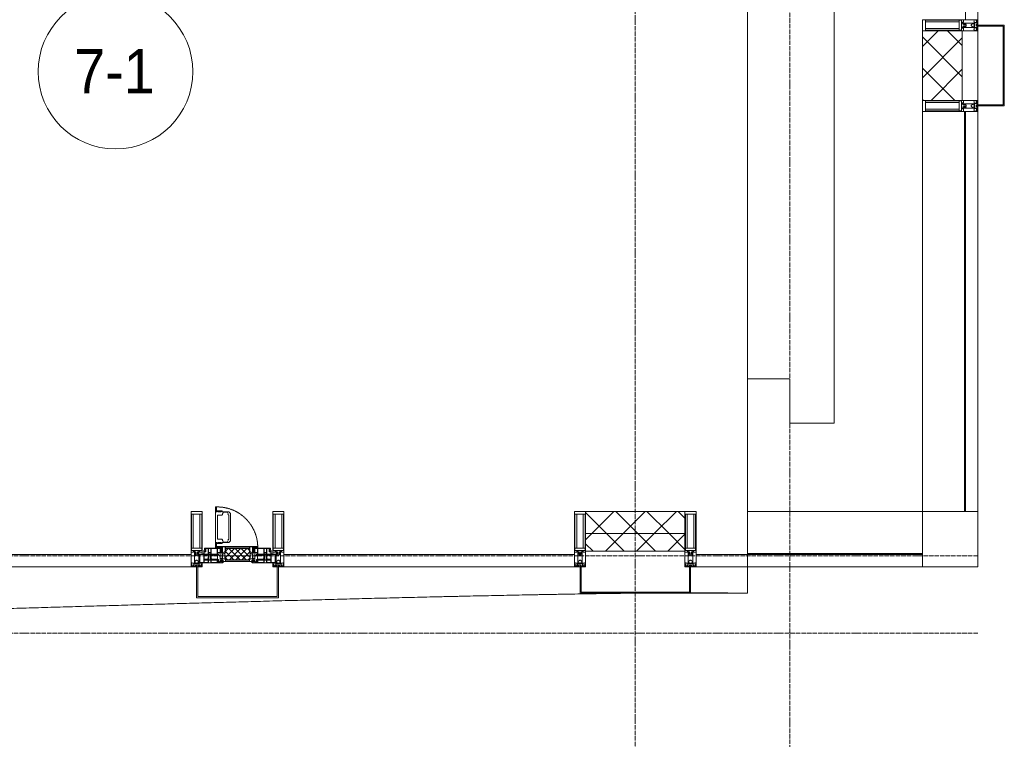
# Model space of a CAD drawing. Header units: millimetres. Extents: x 5617 to 106797, y 7718 to 221433.
# Tile 35 of 50: x 68866 to 73322, y 59069 to 62325. Entities that reach past the tile are written whole.
import ezdxf

# ---------------------------------------------------------------- set-up
doc = ezdxf.new("R2010")
doc.units = ezdxf.units.MM
for name, pattern in [('-D1-02х01', [3, 2, -1]), ('ADSK_Линия сетки', [25, 20, -2.5, 0, -2.5]), ('Линия сетки', [25, 20, -2.5, 0, -2.5])]:
    doc.linetypes.add(name, pattern=pattern)
for name, color, linetype, lineweight in [('Импосты витража', 7, 'Continuous', 18), ('Колонны', 7, 'Continuous', 18), ('Марки помещений', 7, 'Continuous', 20), ('Окна', 7, 'Continuous', 18), ('Оси', 7, 'Continuous', 9), ('Панели витража', 7, 'Continuous', 18), ('Перекрытия', 7, 'Continuous', 18), ('Стены разрез', 7, 'Continuous', 40), ('Стены штриховка', 7, 'Continuous', 40), ('Форма', 7, 'Continuous', 18), ('Элементы узлов', 7, 'Continuous', 18)]:
    doc.layers.add(name, color=color, linetype=linetype, lineweight=lineweight)
doc.styles.add('Arial_3', font='arial.ttf', dxfattribs={"width": 0.9, "height": 200})
pattern_1 = [(45, (0, 0), (-70.71068, 70.71068), []), (135, (0, 0), (-70.71068, -70.71068), [])]

# ---------------------------------------------------------------- blocks, each defined once
blk = doc.blocks.new('135_SLK_K3_AR_rvt-1-МКСС_K3_L22__72_750_')
at = {"layer": 'Перекрытия', "color": 254, "true_color": 0xcccccc}
for p, q in [((119650, 60500), (119650, 64200)), ((119258.3, 60700), (119450, 60700)), ((119450, 60700), (119450, 60500)), ((119450, 60500), (119650, 60500))]:
    blk.add_line(p, q, dxfattribs=at)
blk = doc.blocks.new('System Panel - A_PAN_Glass-6536980-МКСС_K3_L22__72_750_')
at = {"layer": 'Панели витража', "color": 254, "lineweight": 5, "true_color": 0xcccccc}
for p, q in [((892.5, 0), (-892.5, 0)), ((-892.5, 0), (-892.5, -55)), ((892.5, -55), (892.5, 0)), ((-892.5, -55), (892.5, -55))]:
    blk.add_line(p, q, dxfattribs=at)
blk = doc.blocks.new('System Panel - A_PAN_Glass-6536982-МКСС_K3_L22__72_750_')
at = {"layer": 'Панели витража', "color": 254, "lineweight": 5, "true_color": 0xcccccc}
for p, q in [((905, 0), (-905, 0)), ((-905, 0), (-905, -55)), ((905, -55), (905, 0)), ((-905, -55), (905, -55))]:
    blk.add_line(p, q, dxfattribs=at)
blk = doc.blocks.new('Rectangular Mullion - R_InvisibleFrame_50Wx250H-6537014-МКСС_K3_L22__72_750_')
at = {"layer": 'Импосты витража', "color": 254, "lineweight": 5, "true_color": 0xcccccc}
for p, q in [((120050, 60100), (120050, 61910)), ((120240, 60100), (120240, 61910))]:
    blk.add_line(p, q, dxfattribs=at)
blk = doc.blocks.new('Rectangular Mullion - 50Wx250H-2623690-МКСС_K3_L22__72_750_')
at = {"layer": 'Элементы узлов', "color": 254, "lineweight": 5, "true_color": 0xcccccc}
for p, q in [((-25, 65.2), (-25, 250)), ((-25, 250), (0, 250)), ((-23, 237.3), (0, 237.3)), ((-23, 237.3), (-23, 73.6)), ((-14.9, 84), (-14.9, 237.3)), ((25, 250), (0, 250)), ((23, 237.3), (0, 237.3)), ((14.9, 84), (14.9, 237.3)), ((23, 237.3), (23, 73.6)), ((25, 65.2), (25, 250)), ((-14, 65.2), (-25, 65.2)), ((0, 84), (-23, 84)), ((-0.5, 73.6), (-23, 73.6)), ((-14, 71.3), (-14, 65.2)), ((-10, 71.3), (-14, 71.3)), ((-10, 53), (-10, 71.3)), ((-8.7, 53), (-10, 53)), ((-10, 53), (-10, 17)), ((-8.7, 53), (-7, 54.7)), ((-7, 65.2), (-5.9, 67.3)), ((-7, 65.2), (-7, 54.7)), ((-4.1, 67.3), (-5.9, 67.3)), ((-4.1, 67.3), (-2.9, 65.1)), ((-2.9, 65.1), (-2.9, 54.6)), ((-1.3, 53), (-2.9, 54.6)), ((0, 53), (-1.3, 53)), ((0, 84), (23, 84)), ((0, 53), (1.3, 53)), ((0.5, 73.6), (23, 73.6)), ((1.3, 53), (2.9, 54.6)), ((4.1, 67.3), (2.9, 65.1)), ((2.9, 65.1), (2.9, 54.6)), ((4.1, 67.3), (5.9, 67.3)), ((7, 65.2), (5.9, 67.3)), ((7, 65.2), (7, 54.7)), ((8.7, 53), (7, 54.7)), ((8.7, 53), (10, 53)), ((10, 71.3), (14, 71.3)), ((10, 53), (10, 71.3)), ((10, 53), (10, 17)), ((14, 71.3), (14, 65.2)), ((14, 65.2), (25, 65.2)), ((-23.8, 14.6), (-25, 14.2)), ((-25, 0), (-25, 14.2)), ((-22.3, 17), (-23.8, 17)), ((-23.8, 17), (-23.8, 14.6)), ((-22.5, 10.6), (-23.8, 14.6)), ((-22.5, 10.6), (-23.7, 9.9)), ((-23.7, 1.3), (-23.7, 9.9)), ((-23.7, 1.3), (-11.8, 1.3)), ((-23.2, 10.2), (-22.5, 8)), ((-22.5, 8), (-22.5, 4.5)), ((-21.3, 4.5), (-22.5, 4.5)), ((-22.3, 17), (-22.3, 16)), ((-22.3, 16), (-21.3, 16)), ((-19, 17.6), (-21.3, 16)), ((-21.3, 4.5), (-21.3, 6.5)), ((-21.3, 6.5), (-14.2, 6.5)), ((-18.4, 16.6), (-19, 17.6)), ((-7.4, 16.6), (-18.4, 16.6)), ((-14.2, 6.5), (-14.2, 4.5)), ((-13.2, 4.5), (-14.2, 4.5)), ((-13.2, 4.5), (-12.2, 7.2)), ((-12.7, 7.6), (-11.3, 11.4)), ((-12.7, 7.6), (-11.8, 6.9)), ((-12.2, 9), (-12.2, 14.8)), ((-12.2, 14.8), (0, 14.8)), ((-11.8, 1.3), (-11.8, 6.9)), ((-10.5, 11.2), (-11.3, 11.4)), ((-10.5, 1.5), (-10.5, 11.2)), ((-4.8, 1.5), (-10.5, 1.5)), ((-10, 17), (-7.5, 17)), ((-8.5, 23), (-1.5, 30)), ((-8.5, 18.5), (-8.5, 23)), ((-7.5, 18.5), (-8.5, 18.5)), ((-7.5, 17), (-7.5, 18.5)), ((-7.4, 18), (-7.4, 16.6)), ((-2.6, 18), (-7.4, 18)), ((0, 8), (-4.8, 8)), ((-4.8, 1.5), (-4.8, 8)), ((-2.6, 18), (-2.6, 16.8)), ((-2.6, 16.8), (0, 16.8)), ((-1.5, 30), (0, 30)), ((1.5, 30), (0, 30)), ((2.6, 16.8), (0, 16.8)), ((0, 14.8), (0, 16.8)), ((0, 14.8), (0, 16.8)), ((12.2, 14.8), (0, 14.8)), ((0, 0), (0, 8)), ((0, 8), (4.8, 8)), ((0, 0), (0, 8)), ((8.5, 23), (1.5, 30)), ((2.6, 18), (2.6, 16.8)), ((2.6, 18), (7.4, 18)), ((4.8, 1.5), (4.8, 8)), ((4.8, 1.5), (10.5, 1.5)), ((7.4, 18), (7.4, 16.6)), ((7.4, 16.6), (18.4, 16.6)), ((7.5, 18.5), (8.5, 18.5)), ((7.5, 17), (7.5, 18.5)), ((10, 17), (7.5, 17)), ((8.5, 18.5), (8.5, 23)), ((10.5, 11.2), (11.3, 11.4)), ((10.5, 1.5), (10.5, 11.2)), ((12.7, 7.6), (11.3, 11.4)), ((12.7, 7.6), (11.8, 6.9)), ((11.8, 1.3), (11.8, 6.9)), ((23.7, 1.3), (11.8, 1.3)), ((12.2, 9), (12.2, 14.8)), ((13.2, 4.5), (12.2, 7.2)), ((13.2, 4.5), (14.2, 4.5)), ((21.3, 6.5), (14.2, 6.5)), ((14.2, 6.5), (14.2, 4.5)), ((18.4, 16.6), (19, 17.6)), ((19, 17.6), (21.3, 16)), ((22.3, 16), (21.3, 16)), ((21.3, 4.5), (21.3, 6.5)), ((21.3, 4.5), (22.5, 4.5)), ((22.3, 17), (22.3, 16)), ((22.3, 17), (23.8, 17)), ((22.5, 10.6), (23.8, 14.6)), ((22.5, 10.6), (23.7, 9.9)), ((23.2, 10.2), (22.5, 8)), ((22.5, 8), (22.5, 4.5)), ((23.7, 1.3), (23.7, 9.9)), ((23.8, 17), (23.8, 14.6)), ((23.8, 14.6), (25, 14.2)), ((25, 0), (25, 14.2)), ((-25, 0), (0, 0)), ((25, 0), (0, 0))]:
    blk.add_line(p, q, dxfattribs=at)
for centre, start, end in [((-0.5, 73.1), 360, 90), ((0.5, 73.1), 90, 180)]:
    blk.add_arc(centre, 0.5, start, end, dxfattribs=at)
blk = doc.blocks.new('Rectangular Mullion - R_StandardFrame_50Wx250H-6500850-МКСС_K3_L22__72_750_')
at = {"layer": 'Импосты витража', "color": 254, "lineweight": 5, "true_color": 0xcccccc}
for p, q in [((-25, 0), (-25, 250)), ((-25, 250), (25, 250)), ((25, 250), (25, 0)), ((0, 0), (-25, 0)), ((25, 0), (5, 0))]:
    blk.add_line(p, q, dxfattribs=at)
blk = doc.blocks.new('Rectangular Mullion - R_StandardFrame_50Wx250H-V29-МКСС_K3_L22__72_750_')
at = {"layer": 'Импосты витража', "color": 254, "lineweight": 5, "true_color": 0xcccccc}
for p, q in [((-25, 0), (-25, 250)), ((-25, 250), (25, 250)), ((25, 250), (25, 0)), ((-5, 0), (-25, 0)), ((25, 0), (0, 0))]:
    blk.add_line(p, q, dxfattribs=at)
blk = doc.blocks.new('A_SLK_PAN_Type1 - Прямой тип панели-5877929-МКСС_K3_L22__72_750_')
at = {"layer": 'Колонны', "color": 254, "lineweight": 5, "true_color": 0xcccccc}
for p, q in [((-177.5, 0), (-182.5, 0)), ((-182.5, 0), (-182.5, -120)), ((-177.5, -115), (-177.5, 0)), ((157.5, 0), (-157.5, 0)), ((177.5, 0), (177.5, -115)), ((182.5, 0), (177.5, 0)), ((182.5, -120), (182.5, 0)), ((-182.5, -120), (182.5, -120)), ((177.5, -115), (-177.5, -115))]:
    blk.add_line(p, q, dxfattribs=at)
blk = doc.blocks.new('System Panel - A_PAN_Glass-6500720-МКСС_K3_L22__72_750_')
at = {"layer": 'Панели витража', "color": 254, "lineweight": 5, "true_color": 0xcccccc}
for p, q in [((512.5, 0), (-512.5, 0)), ((-512.5, 0), (-512.5, -55)), ((512.5, -55), (512.5, 0)), ((-512.5, -55), (512.5, -55))]:
    blk.add_line(p, q, dxfattribs=at)
blk = doc.blocks.new('Rectangular Mullion - R_InvisibleFrame_50Wx250H-6501157-МКСС_K3_L22__72_750_')
at = {"layer": 'Импосты витража', "color": 254, "lineweight": 5, "true_color": 0xcccccc}
for p, q in [((119258.3, 60100), (120050, 60100)), ((119258.3, 59910), (120050, 59910))]:
    blk.add_line(p, q, dxfattribs=at)
blk = doc.blocks.new('Quad Corner Mullion - Q_0_250_-125-4682728-МКСС_K3_L22__72_750_')
at = {"layer": 'Импосты витража', "color": 254, "lineweight": 5, "true_color": 0xcccccc}
for p, q in [((0, 250), (-250, 250)), ((-250, 250), (-250, 0)), ((0, 0), (0, 250)), ((-250, 0), (0, 0))]:
    blk.add_line(p, q, dxfattribs=at)
blk = doc.blocks.new('A_PAN_Створка - 383мм 7_1-V39-МКСС_K3_L22__72_750_')
at = {"layer": 'Панели витража', "lineweight": 5, "true_color": 0xcccccc}
h = blk.add_hatch(dxfattribs=at)
h.set_pattern_fill('FP_12', color=254, style=0, pattern_type=2)
h.set_pattern_definition([(225, (116950, 59850), (14.1421356, -14.1421356), []), (315, (116950, 59850), (14.1421356, 14.1421356), [])])
h.paths.add_polyline_path([(-50.3, -31.8), (-54.5, -31.8), (-54.9, -34.1), (-57.2, -36.4), (-57.2, -60.8), (-54.6, -63.4), (-53.6, -82.7), (54.6, -81.8), (54.6, -63.4), (57.2, -60.8), (57.2, -36.4), (54.9, -34.1), (54.5, -31.8)])
at = {"layer": 'Окна', "color": 254, "lineweight": 5, "true_color": 0xcccccc}
for p, q in [((-67.9, -17), (-171, -17)), ((-171, -17), (-171, -57)), ((-171, -18.5), (-153.5, -18.5)), ((-153.5, -18.5), (-152, -20)), ((-152, -20), (-152, -73.5)), ((-150.5, -17), (-150.5, -29.4)), ((-132.4, -18.6), (-150.5, -18.6)), ((-150.5, -29.4), (-132.4, -29.4)), ((-150.5, -33.6), (-150.5, -68)), ((-136.3, -33.6), (-150.5, -33.6)), ((-137.2, -31), (-135.8, -35)), ((-132.5, -31), (-137.2, -31)), ((-132.1, -36.8), (-135.8, -35)), ((-132.5, -31.9), (-133.4, -33.7)), ((-133.4, -33.7), (-130.1, -35.3)), ((-132.5, -31.9), (-132.5, -31)), ((-132.4, -29.4), (-132.4, -18.6)), ((-132.1, -49), (-132.1, -36.8)), ((-131, -18.2), (-131, -29.5)), ((-120.8, -18.2), (-131, -18.2)), ((-131, -29.5), (-120.8, -29.5)), ((-131, -30.9), (-131, -33)), ((-120.8, -30.9), (-131, -30.9)), ((-129.4, -34.6), (-131, -33)), ((-130.1, -35.3), (-129.4, -34.6)), ((-130.1, -35.3), (-130.1, -50.4)), ((-122.4, -34.6), (-120.8, -33)), ((-121.7, -35.3), (-122.4, -34.6)), ((-118.4, -33.7), (-121.7, -35.3)), ((-121.7, -35.3), (-121.7, -50.4)), ((-120.8, -18.2), (-120.8, -29.5)), ((-120.8, -30.9), (-120.8, -33)), ((-119.7, -36.8), (-115.9, -35)), ((-119.7, -49), (-119.7, -36.8)), ((-119.3, -18.6), (-92.5, -18.6)), ((-119.3, -29.4), (-119.3, -18.6)), ((-92.5, -29.4), (-119.3, -29.4)), ((-119.3, -31), (-114.6, -31)), ((-119.3, -31.9), (-119.3, -31)), ((-119.3, -31.9), (-118.4, -33.7)), ((-114.6, -31), (-115.9, -35)), ((-94.1, -33.5), (-115.4, -33.5)), ((-89.9, -35.1), (-94.1, -33.5)), ((-92.5, -18.6), (-92.5, -29.4)), ((-90.8, -18.5), (-90.8, -29.4)), ((-87.3, -18.5), (-90.8, -18.5)), ((-90.8, -29.4), (-85.9, -29.4)), ((-89.9, -32.5), (-89.9, -35.1)), ((-85.9, -32.5), (-89.9, -32.5)), ((-89.9, -35.1), (-89.9, -50.9)), ((-87.3, -20.4), (-87.3, -18.5)), ((-87.3, -20.4), (-87.3, -21.9)), ((-84.8, -20.4), (-87.3, -20.4)), ((-87.3, -21.9), (-85.9, -21.9)), ((-85.9, -18.2), (-85.9, -20.4)), ((-75.9, -18.2), (-85.9, -18.2)), ((-85.9, -21.9), (-85.9, -29.4)), ((-85.9, -29.4), (-85.9, -32.5)), ((-83.4, -20.4), (-84.8, -20.4)), ((-70, -33.8), (-83.4, -20.4)), ((-78, -84), (-78, -23.5)), ((-78, -23.5), (-67.9, -23.5)), ((-78, -36.8), (-70, -36.8)), ((-78, -45.6), (-78, -36.8)), ((-75.9, -21.5), (-75.9, -18.2)), ((-75.9, -21.5), (-75.9, -23.5)), ((-74.9, -21.5), (-75.9, -21.5)), ((-75.9, -23.5), (-73, -23.5)), ((-74.9, -17.9), (-74.9, -21.5)), ((-68.9, -17.9), (-74.9, -17.9)), ((-67.2, -29.3), (-73, -23.5)), ((-61.4, -23.5), (-70, -32.1)), ((-70, -32.1), (-70, -62.5)), ((-70, -36.8), (-70, -33.8)), ((-68.9, -21.5), (-68.9, -17.9)), ((-67.9, -21.5), (-68.9, -21.5)), ((-61.4, -23.5), (-67.9, -17)), ((-67.9, -17), (-67.9, -23.5)), ((-67.9, -21.5), (-67.9, -23.5)), ((-67.9, -23.5), (-64.6, -26.8)), ((-67.9, -23.5), (-64.6, -26.8)), ((-64.6, -26.8), (-67.2, -29.3)), ((-64.6, -26.8), (-61.4, -23.5)), ((61.4, -23.5), (-61.4, -23.5)), ((67.9, -17), (61.4, -23.5)), ((70, -32.1), (61.4, -23.5)), ((61.4, -23.5), (64.6, -26.8)), ((67.9, -23.5), (64.6, -26.8)), ((64.6, -26.8), (67.9, -23.5)), ((64.6, -26.8), (67.2, -29.3)), ((67.2, -29.3), (73, -23.5)), ((67.9, -23.5), (67.9, -17)), ((171, -17), (67.9, -17)), ((67.9, -21.5), (67.9, -23.5)), ((67.9, -21.5), (68.9, -21.5)), ((67.9, -23.5), (78, -23.5)), ((68.9, -17.9), (74.9, -17.9)), ((68.9, -21.5), (68.9, -17.9)), ((70, -33.8), (83.4, -20.4)), ((70, -62.5), (70, -32.1)), ((70, -36.8), (70, -33.8)), ((78, -36.8), (70, -36.8)), ((75.9, -23.5), (73, -23.5)), ((74.9, -17.9), (74.9, -21.5)), ((74.9, -21.5), (75.9, -21.5)), ((75.9, -18.2), (85.9, -18.2)), ((75.9, -21.5), (75.9, -18.2)), ((75.9, -21.5), (75.9, -23.5)), ((78, -23.5), (78, -84)), ((78, -45.6), (78, -36.8)), ((83.4, -20.4), (84.8, -20.4)), ((84.8, -20.4), (87.3, -20.4)), ((85.9, -18.2), (85.9, -20.4)), ((85.9, -21.9), (85.9, -29.4)), ((87.3, -21.9), (85.9, -21.9)), ((85.9, -29.4), (85.9, -32.5)), ((90.8, -29.4), (85.9, -29.4)), ((85.9, -32.5), (89.9, -32.5)), ((87.3, -18.5), (90.8, -18.5)), ((87.3, -20.4), (87.3, -18.5)), ((87.3, -20.4), (87.3, -21.9)), ((89.9, -32.5), (89.9, -35.1)), ((89.9, -35.1), (94.1, -33.5)), ((89.9, -35.1), (89.9, -50.9)), ((90.8, -18.5), (90.8, -29.4)), ((92.5, -18.6), (92.5, -29.4)), ((119.3, -18.6), (92.5, -18.6)), ((92.5, -29.4), (119.3, -29.4)), ((94.1, -33.5), (115.4, -33.5)), ((114.6, -31), (115.9, -35)), ((119.3, -31), (114.6, -31)), ((119.7, -36.8), (115.9, -35)), ((119.3, -31.9), (118.4, -33.7)), ((118.4, -33.7), (121.7, -35.3)), ((119.3, -29.4), (119.3, -18.6)), ((119.3, -31.9), (119.3, -31)), ((119.7, -49), (119.7, -36.8)), ((120.8, -18.2), (120.8, -29.5)), ((120.8, -18.2), (131, -18.2)), ((131, -29.5), (120.8, -29.5)), ((120.8, -30.9), (120.8, -33)), ((120.8, -30.9), (131, -30.9)), ((122.4, -34.6), (120.8, -33)), ((121.7, -35.3), (122.4, -34.6)), ((121.7, -35.3), (121.7, -50.4)), ((129.4, -34.6), (131, -33)), ((130.1, -35.3), (129.4, -34.6)), ((133.4, -33.7), (130.1, -35.3)), ((130.1, -35.3), (130.1, -50.4)), ((131, -18.2), (131, -29.5)), ((131, -30.9), (131, -33)), ((132.1, -36.8), (135.8, -35)), ((132.1, -49), (132.1, -36.8)), ((132.4, -18.6), (150.5, -18.6)), ((132.4, -29.4), (132.4, -18.6)), ((150.5, -29.4), (132.4, -29.4)), ((132.5, -31), (137.2, -31)), ((132.5, -31.9), (132.5, -31)), ((132.5, -31.9), (133.4, -33.7)), ((137.2, -31), (135.8, -35)), ((136.3, -33.6), (150.5, -33.6)), ((150.5, -17), (150.5, -29.4)), ((150.5, -33.6), (150.5, -68)), ((153.5, -18.5), (152, -20)), ((152, -20), (152, -73.5)), ((171, -18.5), (153.5, -18.5)), ((171, -57), (171, -17)), ((-171, -55.5), (-152, -55.5)), ((-171, -57), (-156, -57)), ((-153, -60), (-153, -73.5)), ((-153, -73.5), (-150, -73.5)), ((-136.4, -52.4), (-150.5, -52.4)), ((-150.5, -56.6), (-132.4, -56.6)), ((-150.5, -68), (-143.5, -68)), ((-150.5, -69.5), (-150.5, -73.5)), ((-145, -69.5), (-150.5, -69.5)), ((-150, -73.5), (-150, -84)), ((-150, -84), (-78, -84)), ((-148.5, -81), (-148.5, -82.5)), ((-143.5, -81), (-148.5, -81)), ((-148.5, -82.5), (-132.4, -82.5)), ((-145, -69.5), (-145, -79.5)), ((-143.5, -68), (-143.5, -81)), ((-137.2, -54.8), (-135.8, -50.8)), ((-132.5, -54.8), (-137.2, -54.8)), ((-132.1, -49), (-135.8, -50.8)), ((-133.4, -52), (-130.1, -50.4)), ((-132.5, -53.8), (-133.4, -52)), ((-132.5, -53.8), (-132.5, -54.8)), ((-132.4, -56.6), (-132.4, -82.5)), ((-129.4, -51.1), (-131, -52.7)), ((-131, -55.1), (-131, -52.7)), ((-120.8, -55.1), (-131, -55.1)), ((-131, -56.5), (-131, -62.6)), ((-131, -56.5), (-120.8, -56.5)), ((-120.8, -62.6), (-131, -62.6)), ((-131, -64.6), (-120.8, -64.6)), ((-131, -82.5), (-131, -64.6)), ((-131, -82.5), (-120.8, -82.5)), ((-130.1, -50.4), (-129.4, -51.1)), ((-121.7, -50.4), (-122.4, -51.1)), ((-122.4, -51.1), (-120.8, -52.7)), ((-118.4, -52), (-121.7, -50.4)), ((-120.8, -55.1), (-120.8, -52.7)), ((-120.8, -56.5), (-120.8, -62.6)), ((-120.8, -82.5), (-120.8, -64.6)), ((-119.7, -49), (-115.9, -50.8)), ((-119.3, -53.8), (-118.4, -52)), ((-119.3, -53.8), (-119.3, -54.8)), ((-119.3, -54.8), (-114.6, -54.8)), ((-119.3, -56.6), (-119.3, -82.5)), ((-92.5, -56.6), (-119.3, -56.6)), ((-119.3, -82.5), (-92.5, -82.5)), ((-114.6, -54.8), (-115.9, -50.8)), ((-94.1, -52.5), (-115.3, -52.5)), ((-89.9, -50.9), (-94.1, -52.5)), ((-92.5, -56.6), (-92.5, -82.5)), ((-73.9, -87.5), (-91.5, -87.5)), ((-91.5, -87.5), (-91.5, -92)), ((-90.8, -56.6), (-85.9, -56.6)), ((-90.8, -62.7), (-90.8, -56.6)), ((-80.4, -62.7), (-90.8, -62.7)), ((-90.8, -64.6), (-90.8, -82.5)), ((-80.1, -64.6), (-90.8, -64.6)), ((-90.8, -82.5), (-79.5, -82.5)), ((-89.9, -52.2), (-89.9, -50.9)), ((-89.9, -52.2), (-88.6, -53.5)), ((-85.9, -53.5), (-88.6, -53.5)), ((-85.9, -53.5), (-78, -45.6)), ((-85.9, -56.6), (-85.9, -53.5)), ((-78, -84), (-85, -84)), ((-85, -84), (-85, -87.5)), ((-85, -87.5), (-78, -87.5)), ((-80.4, -61.1), (-80.4, -62.7)), ((-78, -61.1), (-80.4, -61.1)), ((-80.1, -66.1), (-80.1, -64.6)), ((-78, -66.1), (-80.1, -66.1)), ((-79.5, -80.6), (-78, -80.6)), ((-79.5, -82.5), (-79.5, -80.6)), ((-78, -66.1), (-78, -61.1)), ((-78, -87.5), (-78, -84)), ((-70, -62.5), (-73.9, -62.5)), ((-73.9, -62.5), (-73.9, -87.5)), ((73.9, -62.5), (70, -62.5)), ((73.9, -87.5), (73.9, -62.5)), ((91.5, -87.5), (73.9, -87.5)), ((85.9, -53.5), (78, -45.6)), ((78, -61.1), (80.4, -61.1)), ((78, -66.1), (78, -61.1)), ((78, -66.1), (80.1, -66.1)), ((79.5, -80.6), (78, -80.6)), ((78, -87.5), (78, -84)), ((78, -84), (85, -84)), ((78, -84), (150, -84)), ((85, -87.5), (78, -87.5)), ((79.5, -82.5), (79.5, -80.6)), ((90.8, -82.5), (79.5, -82.5)), ((80.1, -64.6), (90.8, -64.6)), ((80.1, -66.1), (80.1, -64.6)), ((80.4, -61.1), (80.4, -62.7)), ((80.4, -62.7), (90.8, -62.7)), ((85, -84), (85, -87.5)), ((85.9, -53.5), (88.6, -53.5)), ((85.9, -56.6), (85.9, -53.5)), ((90.8, -56.6), (85.9, -56.6)), ((89.9, -52.2), (88.6, -53.5)), ((89.9, -50.9), (94.1, -52.5)), ((89.9, -52.2), (89.9, -50.9)), ((90.8, -62.7), (90.8, -56.6)), ((90.8, -64.6), (90.8, -82.5)), ((91.5, -92), (91.5, -87.5)), ((92.5, -56.6), (119.3, -56.6)), ((92.5, -56.6), (92.5, -82.5)), ((119.3, -82.5), (92.5, -82.5)), ((94.1, -52.5), (115.3, -52.5)), ((114.6, -54.8), (115.9, -50.8)), ((119.3, -54.8), (114.6, -54.8)), ((119.7, -49), (115.9, -50.8)), ((118.4, -52), (121.7, -50.4)), ((119.3, -53.8), (118.4, -52)), ((119.3, -53.8), (119.3, -54.8)), ((119.3, -56.6), (119.3, -82.5)), ((122.4, -51.1), (120.8, -52.7)), ((120.8, -55.1), (120.8, -52.7)), ((120.8, -55.1), (131, -55.1)), ((120.8, -56.5), (120.8, -62.6)), ((131, -56.5), (120.8, -56.5)), ((120.8, -62.6), (131, -62.6)), ((120.8, -82.5), (120.8, -64.6)), ((131, -64.6), (120.8, -64.6)), ((131, -82.5), (120.8, -82.5)), ((121.7, -50.4), (122.4, -51.1)), ((130.1, -50.4), (129.4, -51.1)), ((129.4, -51.1), (131, -52.7)), ((133.4, -52), (130.1, -50.4)), ((131, -55.1), (131, -52.7)), ((131, -56.5), (131, -62.6)), ((131, -82.5), (131, -64.6)), ((132.1, -49), (135.8, -50.8)), ((150.5, -56.6), (132.4, -56.6)), ((132.4, -56.6), (132.4, -82.5)), ((148.5, -82.5), (132.4, -82.5)), ((132.5, -53.8), (133.4, -52)), ((132.5, -53.8), (132.5, -54.8)), ((132.5, -54.8), (137.2, -54.8)), ((137.2, -54.8), (135.8, -50.8)), ((136.4, -52.4), (150.5, -52.4)), ((143.5, -68), (143.5, -81)), ((150.5, -68), (143.5, -68)), ((143.5, -81), (148.5, -81)), ((145, -69.5), (150.5, -69.5)), ((145, -69.5), (145, -79.5)), ((148.5, -81), (148.5, -82.5)), ((150, -84), (150, -73.5)), ((150, -73.5), (153, -73.5)), ((150.5, -69.5), (150.5, -73.5)), ((171, -55.5), (152, -55.5)), ((153, -73.5), (153, -60)), ((156, -57), (171, -57)), ((-91.5, -92), (91.5, -92))]:
    blk.add_line(p, q, dxfattribs=at)
at = {"layer": 'Окна', "color": 7, "lineweight": 5, "true_color": 0xf4f4f4}
for p, q in [((95.1, -87.5), (95.1, -105.1)), ((99.6, -87.5), (95.1, -87.5)), ((99.6, -270.5), (99.6, -87.5)), ((39.7, -109), (31.1, -117.6)), ((31.1, -117.6), (31.1, -240.4)), ((41.4, -123.8), (39.1, -124.2)), ((39.1, -179), (39.1, -124.2)), ((70.1, -109), (39.7, -109)), ((41.4, -123.8), (43.5, -121.7)), ((45, -113.3), (42.3, -118.2)), ((42.3, -118.2), (43.5, -121.7)), ((45.9, -111.2), (45, -113.3)), ((63.3, -111.2), (45.9, -111.2)), ((64.1, -113), (63.3, -111.2)), ((64.1, -113), (66.7, -117)), ((66.7, -117), (68.6, -118.3)), ((68.6, -118.3), (68.6, -121.6)), ((68.6, -121.6), (71.1, -124.1)), ((70.1, -105.1), (70.1, -109)), ((95.1, -105.1), (70.1, -105.1)), ((71.1, -124.1), (89.5, -124.1)), ((74.1, -109.6), (74.1, -105.1)), ((89.1, -109.6), (74.1, -109.6)), ((89.1, -105.1), (89.1, -109.6)), ((89.5, -124.1), (90.6, -125.2)), ((90.6, -125.2), (90.6, -232.8)), ((93.1, -109.6), (93.1, -105.1)), ((97.9, -109.6), (93.1, -109.6)), ((97.9, -95.6), (95.1, -95.6)), ((97.9, -95.6), (97.9, -109.6)), ((39.1, -179), (39.1, -233.8)), ((39.7, -249), (31.1, -240.4)), ((41.4, -234.2), (39.1, -233.8)), ((70.1, -249), (39.7, -249)), ((41.4, -234.2), (43.5, -236.3)), ((42.3, -239.8), (43.5, -236.3)), ((45, -244.7), (42.3, -239.8)), ((45.9, -246.8), (45, -244.7)), ((63.3, -246.8), (45.9, -246.8)), ((64.1, -245), (63.3, -246.8)), ((64.1, -245), (66.7, -241)), ((66.7, -241), (68.6, -239.7)), ((68.6, -236.4), (71.1, -233.9)), ((68.6, -239.7), (68.6, -236.4)), ((70.1, -252.9), (70.1, -249)), ((95.1, -252.9), (70.1, -252.9)), ((71.1, -233.9), (89.5, -233.9)), ((74.1, -248.4), (74.1, -252.9)), ((89.1, -248.4), (74.1, -248.4)), ((89.1, -252.9), (89.1, -248.4)), ((89.5, -233.9), (90.6, -232.8)), ((93.1, -248.4), (93.1, -252.9)), ((97.9, -248.4), (93.1, -248.4)), ((95.1, -270.5), (95.1, -252.9)), ((97.9, -262.4), (95.1, -262.4)), ((97.9, -262.4), (97.9, -248.4)), ((99.6, -270.5), (95.1, -270.5))]:
    blk.add_line(p, q, dxfattribs=at)
at = {"layer": 'Окна', "color": 254, "lineweight": 5, "true_color": 0xcccccc}
for centre, start, end in [((-156, -60), 0, 90), ((156, -60), 90, 180)]:
    blk.add_arc(centre, 3, start, end, dxfattribs=at)
at = {"layer": 'Окна', "color": 254, "linetype": '-D1-02х01', "lineweight": 5, "true_color": 0xcccccc}
blk.add_arc((91.4, -87.5), 183, 181.4091, 271.1445, dxfattribs=at)
at = {"layer": 'Элементы узлов', "color": 254, "lineweight": 5, "true_color": 0xcccccc}
for p, q in [((-70, -32.1), (-61.4, -23.5)), ((-70, -62.5), (-70, -32.1)), ((-67.8, -38.3), (-65.7, -37.4)), ((-67.8, -55.7), (-67.8, -38.3)), ((-65.7, -37.4), (-60.8, -34.7)), ((61.4, -23.5), (-61.4, -23.5)), ((-60.8, -34.7), (-57.3, -35.9)), ((-55.2, -33.8), (-57.3, -35.9)), ((-54.9, -34.1), (-57.2, -36.4)), ((-57.2, -36.4), (-57.2, -60.8)), ((-55.2, -33.8), (-54.8, -31.5)), ((-54.9, -25.8), (-53.9, -24.8)), ((-54.9, -29.5), (-54.9, -25.8)), ((-53.9, -30.5), (-54.9, -29.5)), ((-54.5, -31.8), (-54.9, -34.1)), ((0, -31.5), (-54.8, -31.5)), ((54.5, -31.8), (-54.5, -31.8)), ((-53.9, -24.8), (53.9, -24.8)), ((53.9, -30.5), (-53.9, -30.5)), ((0, -31.5), (54.8, -31.5)), ((54.9, -25.8), (53.9, -24.8)), ((53.9, -30.5), (54.9, -29.5)), ((54.9, -34.1), (54.5, -31.8)), ((55.2, -33.8), (54.8, -31.5)), ((54.9, -29.5), (54.9, -25.8)), ((57.2, -36.4), (54.9, -34.1)), ((55.2, -33.8), (57.3, -35.9)), ((57.2, -60.8), (57.2, -36.4)), ((60.8, -34.7), (57.3, -35.9)), ((65.7, -37.4), (60.8, -34.7)), ((70, -32.1), (61.4, -23.5)), ((67.8, -38.3), (65.7, -37.4)), ((67.8, -55.7), (67.8, -38.3)), ((70, -62.5), (70, -32.1)), ((-91.5, -87.5), (-73.9, -87.5)), ((-91.5, -92), (-91.5, -87.5)), ((-83.4, -90.3), (-83.4, -87.5)), ((-73.9, -62.5), (-70, -62.5)), ((-73.9, -87.5), (-73.9, -62.5)), ((-69.4, -66.5), (-73.9, -66.5)), ((-73.9, -81.5), (-69.4, -81.5)), ((-69.4, -85.5), (-73.9, -85.5)), ((-69.4, -81.5), (-69.4, -66.5)), ((-69.4, -90.3), (-69.4, -85.5)), ((-61.7, -62.5), (-67.9, -62.5)), ((-67.9, -62.5), (-67.9, -89.3)), ((-66, -56.5), (-67.8, -55.7)), ((-66, -56.5), (-62, -59.1)), ((-62, -59.1), (-60.7, -61)), ((-61.7, -64.9), (-61.7, -62.5)), ((-60.1, -67.7), (-61.7, -64.9)), ((-60.7, -61), (-57.4, -61)), ((-56.4, -67.7), (-60.1, -67.7)), ((-57.4, -61), (-54.9, -63.5)), ((-57.2, -60.8), (-54.6, -63.4)), ((-56.4, -89.4), (-56.4, -67.7)), ((-54.9, -63.5), (-54.9, -81.9)), ((-54.9, -81.9), (-53.8, -83)), ((-54.9, -85.6), (-53.9, -84.6)), ((-54.9, -89.3), (-54.9, -85.6)), ((-54.6, -63.4), (-54.6, -81.8)), ((-54.6, -81.8), (-53.6, -82.7)), ((-53.9, -84.6), (53.9, -84.6)), ((53.8, -83), (-53.8, -83)), ((-53.6, -82.7), (53.6, -82.7)), ((53.6, -82.7), (54.6, -81.8)), ((54.9, -81.9), (53.8, -83)), ((54.9, -85.6), (53.9, -84.6)), ((54.6, -63.4), (57.2, -60.8)), ((54.6, -81.8), (54.6, -63.4)), ((57.4, -61), (54.9, -63.5)), ((54.9, -63.5), (54.9, -81.9)), ((54.9, -89.3), (54.9, -85.6)), ((56.4, -67.7), (60.1, -67.7)), ((56.4, -89.4), (56.4, -67.7)), ((60.7, -61), (57.4, -61)), ((60.1, -67.7), (61.7, -64.9)), ((62, -59.1), (60.7, -61)), ((61.7, -62.5), (67.9, -62.5)), ((61.7, -64.9), (61.7, -62.5)), ((66, -56.5), (62, -59.1)), ((66, -56.5), (67.8, -55.7)), ((67.9, -62.5), (67.9, -89.3)), ((69.4, -66.5), (73.9, -66.5)), ((69.4, -81.5), (69.4, -66.5)), ((73.9, -81.5), (69.4, -81.5)), ((69.4, -85.5), (73.9, -85.5)), ((69.4, -90.3), (69.4, -85.5)), ((73.9, -62.5), (70, -62.5)), ((73.9, -87.5), (73.9, -62.5)), ((91.5, -87.5), (73.9, -87.5)), ((83.4, -90.3), (83.4, -87.5)), ((91.5, -92), (91.5, -87.5)), ((-91.5, -92), (91.5, -92)), ((-83.4, -90.3), (-69.4, -90.3)), ((-67.9, -89.3), (-66.9, -90.3)), ((-66.9, -90.3), (-57.4, -90.3)), ((-57.4, -90.3), (-56.4, -89.4)), ((-53.9, -90.3), (-54.9, -89.3)), ((53.9, -90.3), (-53.9, -90.3)), ((53.9, -90.3), (54.9, -89.3)), ((57.4, -90.3), (56.4, -89.4)), ((66.9, -90.3), (57.4, -90.3)), ((67.9, -89.3), (66.9, -90.3)), ((83.4, -90.3), (69.4, -90.3))]:
    blk.add_line(p, q, dxfattribs=at)
blk = doc.blocks.new('System Panel - A_PAN_Glass-6500721-МКСС_K3_L22__72_750_')
at = {"layer": 'Панели витража', "color": 254, "lineweight": 5, "true_color": 0xcccccc}
for p, q in [((657.5, 0), (-657.5, 0)), ((-657.5, 0), (-657.5, -55)), ((657.5, -55), (657.5, 0)), ((-657.5, -55), (657.5, -55))]:
    blk.add_line(p, q, dxfattribs=at)
blk = doc.blocks.new('Rectangular Mullion - R_StandardFrame_50Wx250H-V40-МКСС_K3_L22__72_750_')
at = {"layer": 'Импосты витража', "color": 254, "lineweight": 5, "true_color": 0xcccccc}
for p, q in [((-25, 0), (-25, 250)), ((-25, 250), (25, 250)), ((25, 250), (25, 0)), ((25, 0), (-25, 0))]:
    blk.add_line(p, q, dxfattribs=at)
blk = doc.blocks.new('Rectangular Mullion - R_StandardFrame_50Wx250H-4641129-МКСС_K3_L22__72_750_')
at = {"layer": 'Импосты витража', "color": 254, "lineweight": 5, "true_color": 0xcccccc}
for p, q in [((-25, 0), (-25, 250)), ((-25, 250), (25, 250)), ((25, 250), (25, 57)), ((0, 0), (-25, 0)), ((25, 0), (5, 0)), ((25, 17), (25, 0))]:
    blk.add_line(p, q, dxfattribs=at)
blk = doc.blocks.new('Rectangular Mullion - R_StandardFrame_50Wx250H-V30-МКСС_K3_L22__72_750_')
at = {"layer": 'Импосты витража', "color": 254, "lineweight": 5, "true_color": 0xcccccc}
for p, q in [((-25, 57), (-25, 250)), ((-25, 250), (25, 250)), ((25, 250), (25, 0)), ((-25, 0), (-25, 17)), ((-5, 0), (-25, 0)), ((25, 0), (0, 0))]:
    blk.add_line(p, q, dxfattribs=at)
blk = doc.blocks.new('A_SLK_PAN_Type1 - Прямой тип панели с перфорацией Ф1_1-6626305-МКСС_K3_L22__72_750_')
at = {"layer": 'Колонны', "color": 254, "lineweight": 5, "true_color": 0xcccccc}
for p, q in [((-180, 0), (-185, 0)), ((-185, 0), (-185, -140)), ((-180, -135), (-180, 0)), ((180, 0), (180, -135)), ((185, 0), (180, 0)), ((185, -140), (185, 0)), ((-185, -140), (185, -140)), ((180, -135), (-180, -135))]:
    blk.add_line(p, q, dxfattribs=at)
blk = doc.blocks.new('135_SLK_K3_AR_FCD_rvt-1-МКСС_K3_L22__72_750_')
at = {"layer": 'Стены разрез', "lineweight": 5, "true_color": 0xcccccc}
h = blk.add_hatch(dxfattribs=at)
h.set_pattern_fill('FP_5', color=254, style=0, pattern_type=2)
h.set_pattern_definition(pattern_1)
h.paths.add_polyline_path([(120230, 61960), (120230, 62275), (120050, 62275), (120050, 61960)])
h = blk.add_hatch(dxfattribs=at)
h.set_pattern_fill('FP_5', color=254, style=0, pattern_type=2)
h.set_pattern_definition(pattern_1)
h.paths.add_polyline_path([(118975, 60000), (118975, 60100), (118525, 60100), (118525, 60000)])
h = blk.add_hatch(dxfattribs=at)
h.set_pattern_fill('FP_5', color=254, style=0, pattern_type=2)
h.set_pattern_definition(pattern_1)
h.paths.add_polyline_path([(118975, 59920), (118975, 60000), (118525, 60000), (118525, 59920)])
at = {"layer": 'Колонны', "color": 254, "lineweight": 9, "true_color": 0xcccccc}
for p, q in [((118505, 59850), (118500, 59850)), ((118500, 59850), (118500, 59730)), ((118505, 59735), (118505, 59850)), ((119000, 59850), (118995, 59850)), ((118995, 59850), (118995, 59735)), ((119000, 59730), (119000, 59850)), ((118500, 59730), (119000, 59730)), ((118995, 59735), (118505, 59735))]:
    blk.add_line(p, q, dxfattribs=at)
at = {"layer": 'Стены разрез', "color": 254, "lineweight": 9, "true_color": 0xcccccc}
for p, q in [((120050, 62275), (120050, 61960)), ((120230, 62275), (120050, 62275)), ((120230, 61960), (120230, 62275)), ((120050, 61960), (120230, 61960)), ((118975, 60100), (118525, 60100)), ((118525, 60100), (118525, 59920)), ((118975, 59920), (118975, 60100)), ((118525, 59920), (118975, 59920))]:
    blk.add_line(p, q, dxfattribs=at)
at = {"layer": 'Стены штриховка', "color": 254, "lineweight": 9, "true_color": 0xcccccc}
blk.add_line((118525, 60000), (118975, 60000), dxfattribs=at)
at = {"layer": 'Форма', "color": 254, "lineweight": 9, "true_color": 0xcccccc}
blk.add_line((119258.3, 59730), (119258.3, 63000), dxfattribs=at)
at = {"layer": 'Форма', "color": 254, "lineweight": 5, "true_color": 0xcccccc}
blk.add_line((119258.3, 59730), (119000, 59730), dxfattribs=at)
at = {"layer": 'Форма', "color": 254, "lineweight": 9, "true_color": 0xcccccc}
blk.add_open_spline([(91709.2, 59350), (92259.4, 59341.1), (93405.1, 59324.7), (95146.2, 59306.9), (96932.7, 59297.3), (98719.2, 59297.3), (100505.6, 59307.6), (102292, 59326.7), (104078.3, 59353.5), (105864.5, 59387.1), (107650.5, 59426.7), (109138.8, 59463.9), (110329.3, 59495.9), (111073.4, 59516.6), (111594.2, 59531.5), (111891.9, 59540.1), (112077.9, 59545.6), (112226.7, 59549.9), (112338.3, 59553.2), (112449.9, 59556.5), (112561.5, 59559.8), (112673.1, 59563.1), (112821.9, 59567.5), (112970.7, 59571.9), (113119.6, 59576.4), (113231.1, 59579.7), (113342.7, 59583.1), (113454.3, 59586.4), (113566, 59589.8), (113677.5, 59593.2), (113789.1, 59596.5), (113900.8, 59599.9), (114012.4, 59603.3), (114124, 59606.7), (114235.5, 59610.1), (114347.2, 59613.5), (114458.8, 59616.9), (114570.4, 59620.2), (114681.9, 59623.6), (114793.6, 59627), (114905.3, 59630.4), (115016.8, 59633.8), (115128.3, 59637.2), (115240, 59640.5), (115351.7, 59643.9), (115463.2, 59647.3), (115574.7, 59650.6), (115686.4, 59654), (115798.1, 59657.3), (115909.6, 59660.6), (116002.6, 59663.4), (116077, 59665.6), (116132.9, 59667.2), (116188.7, 59668.9), (116263.1, 59671), (116356, 59673.7), (116448.9, 59676.4), (116523.4, 59678.6), (116597.9, 59680.7), (116691, 59683.4), (116802.4, 59686.5), (116895.3, 59689.1), (116969.7, 59691.2), (117025.7, 59692.7), (117081.6, 59694.2), (117156, 59696.3), (117248.8, 59698.7), (117341.6, 59701.2), (117416.1, 59703.1), (117472.2, 59704.6), (117528.2, 59706), (117583.9, 59707.4), (117639.6, 59708.8), (117695.2, 59710.1), (117750.8, 59711.5), (117806.6, 59712.8), (117853.2, 59713.9), (117890.6, 59714.8), (117918.7, 59715.4), (117946.8, 59716.1), (117984.1, 59716.9), (118030.5, 59717.9), (118085.9, 59719.1), (118141.3, 59720.3), (118196.8, 59721.4), (118252.6, 59722.5), (118299.3, 59723.4), (118336.9, 59724.1), (118365.3, 59724.6), (118393.6, 59725.1), (118430.8, 59725.8), (118476.7, 59726.6), (118531.3, 59727.4), (118586, 59728.2), (118641.1, 59729), (118696.9, 59729.7), (118744.3, 59730.2), (118782.7, 59730.6), (118811.9, 59730.9), (118841.3, 59731.1), (118880.4, 59731.4), (118929.2, 59731.7), (118987.2, 59731.9), (119063.5, 59731.9), (119156.1, 59731.5), (119225.4, 59730.6), (119258.3, 59730)], degree=3, knots=[-0.6295544, -0.6295544, -0.6295544, -0.6295544, -0.5918367, -0.5510204, -0.5102041, -0.4693878, -0.4285714, -0.3877551, -0.3469388, -0.3061224, -0.2653061, -0.2244898, -0.2040816, -0.1836735, -0.1734694, -0.1683673, -0.1632653, -0.1607143, -0.1581633, -0.1556122, -0.1530612, -0.1505102, -0.1479592, -0.1428571, -0.1403061, -0.1377551, -0.1352041, -0.1326531, -0.130102, -0.127551, -0.125, -0.122449, -0.119898, -0.1173469, -0.1147959, -0.1122449, -0.1096939, -0.1071429, -0.1045918, -0.1020408, -0.0994898, -0.0969388, -0.0943878, -0.0918367, -0.0892857, -0.0867347, -0.0841837, -0.0816327, -0.0790816, -0.0765306, -0.0739796, -0.0727041, -0.0714286, -0.0701531, -0.0688776, -0.0663265, -0.0637755, -0.0625, -0.0612245, -0.0586735, -0.0561224, -0.0535714, -0.0522959, -0.0510204, -0.0497449, -0.0484694, -0.0459184, -0.0433673, -0.0420918, -0.0408163, -0.0395408, -0.0382653, -0.0369898, -0.0357143, -0.0344388, -0.0331633, -0.0318878, -0.03125, -0.0306122, -0.0299745, -0.0293367, -0.0280612, -0.0267857, -0.0255102, -0.0242347, -0.0229592, -0.0216837, -0.0210459, -0.0204082, -0.0197704, -0.0191327, -0.0178571, -0.0165816, -0.0153061, -0.0140306, -0.0127551, -0.0114796, -0.0108418, -0.0102041, -0.0095663, -0.0089286, -0.0076531, -0.0063776, -0.005102, -0.002551, 0, 0, 0, 0], dxfattribs=at)
at = {"layer": 'Импосты витража', "color": 254, "lineweight": 5, "true_color": 0xcccccc, "extrusion": (0, 0, -1), "rotation": 270.0000000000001}
for name, p in [('Rectangular Mullion - 50Wx250H-2623690-МКСС_K3_L22__72_750_', (-120300, 62300)), ('Rectangular Mullion - R_StandardFrame_50Wx250H-6500850-МКСС_K3_L22__72_750_', (-120300, 62300)), ('Rectangular Mullion - 50Wx250H-2623690-МКСС_K3_L22__72_750_', (-120300, 61935)), ('Rectangular Mullion - R_StandardFrame_50Wx250H-V29-МКСС_K3_L22__72_750_', (-120300, 61935))]:
    blk.add_blockref(name, p, dxfattribs=at)
at = {"layer": 'Импосты витража', "color": 254, "lineweight": 5, "true_color": 0xcccccc}
for name, p in [('Rectangular Mullion - R_InvisibleFrame_50Wx250H-6537014-МКСС_K3_L22__72_750_', (0, 0)), ('Rectangular Mullion - R_InvisibleFrame_50Wx250H-6501157-МКСС_K3_L22__72_750_', (0, 0)), ('Quad Corner Mullion - Q_0_250_-125-4682728-МКСС_K3_L22__72_750_', (120300, 59850))]:
    blk.add_blockref(name, p, dxfattribs=at)
at = {"layer": 'Импосты витража', "color": 254, "lineweight": 5, "true_color": 0xcccccc, "extrusion": (0, 0, -1)}
for name, p in [('Rectangular Mullion - 50Wx250H-2623690-МКСС_K3_L22__72_750_', (-116765, 59850)), ('Rectangular Mullion - R_StandardFrame_50Wx250H-V30-МКСС_K3_L22__72_750_', (-116765, 59850)), ('Rectangular Mullion - 50Wx250H-2623690-МКСС_K3_L22__72_750_', (-117135, 59850)), ('Rectangular Mullion - R_StandardFrame_50Wx250H-4641129-МКСС_K3_L22__72_750_', (-117135, 59850)), ('Rectangular Mullion - 50Wx250H-2623690-МКСС_K3_L22__72_750_', (-118500, 59850)), ('Rectangular Mullion - R_StandardFrame_50Wx250H-V40-МКСС_K3_L22__72_750_', (-118500, 59850)), ('Rectangular Mullion - 50Wx250H-2623690-МКСС_K3_L22__72_750_', (-119000, 59850)), ('Rectangular Mullion - R_StandardFrame_50Wx250H-V40-МКСС_K3_L22__72_750_', (-119000, 59850))]:
    blk.add_blockref(name, p, dxfattribs=at)
at = {"layer": 'Колонны', "color": 254, "lineweight": 5, "true_color": 0xcccccc, "rotation": 89.99999999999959}
blk.add_blockref('A_SLK_PAN_Type1 - Прямой тип панели-5877929-МКСС_K3_L22__72_750_', (120300, 62117.5), dxfattribs=at)
at = {"layer": 'Колонны', "color": 254, "lineweight": 5, "true_color": 0xcccccc}
blk.add_blockref('A_SLK_PAN_Type1 - Прямой тип панели с перфорацией Ф1_1-6626305-МКСС_K3_L22__72_750_', (116950, 59850), dxfattribs=at)
at = {"layer": 'Панели витража', "color": 254, "lineweight": 5, "true_color": 0xcccccc}
for name, p, rotation in [('System Panel - A_PAN_Glass-6536980-МКСС_K3_L22__72_750_', (120300, 63217.5), 269.9999999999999), ('System Panel - A_PAN_Glass-6536982-МКСС_K3_L22__72_750_', (120300, 61005), 269.9999999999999), ('A_PAN_Створка - 383мм 7_1-V39-МКСС_K3_L22__72_750_', (116950, 59850), 180), ('System Panel - A_PAN_Glass-6500721-МКСС_K3_L22__72_750_', (116082.5, 59850), 180), ('System Panel - A_PAN_Glass-6500721-МКСС_K3_L22__72_750_', (117817.5, 59850), 180), ('System Panel - A_PAN_Glass-6500720-МКСС_K3_L22__72_750_', (119537.5, 59850), 180)]:
    blk.add_blockref(name, p, dxfattribs=dict(at, rotation=rotation))
blk = doc.blocks.new('050_Марка_Помещение - Номер-620969-МКСС_K3_L22__72_750_')
at = {"layer": 'Марки помещений'}
blk.add_circle((0, 0), 3.5, dxfattribs=at)

msp = doc.modelspace()

# ---------------------------------------------------------------- linework, layer by layer
at = {"layer": 'Оси', "linetype": 'Линия сетки'}
for p, q in [((71651.8, 57883.5), (71651.8, 77580)), ((72351.8, 56613.5), (72351.8, 77580))]:
    msp.add_line(p, q, dxfattribs=at)
at = {"layer": 'Оси', "linetype": 'ADSK_Линия сетки'}
for p, q in [((73201.8, 59900), (26921, 59900)), ((73201.8, 59550), (25651, 59550))]:
    msp.add_line(p, q, dxfattribs=at)

# ---------------------------------------------------------------- block references
at = {"lineweight": 5}
for name in ['135_SLK_K3_AR_FCD_rvt-1-МКСС_K3_L22__72_750_', '135_SLK_K3_AR_rvt-1-МКСС_K3_L22__72_750_']:
    msp.add_blockref(name, (-47098.2, 0), dxfattribs=at)
at = {"layer": 'Марки помещений', "xscale": 99.99999999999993, "yscale": 99.99999999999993, "zscale": 99.99999999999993}
msp.add_blockref('050_Марка_Помещение - Номер-620969-МКСС_K3_L22__72_750_', (69299.6, 62090), dxfattribs=at)

# ---------------------------------------------------------------- texts
at = {"layer": 'Марки помещений', "lineweight": 9, "insert": (69113.1, 62191.7), "char_height": 200, "width": 447.342, "attachment_point": 1, "style": 'Arial_3'}
msp.add_mtext('7-1', dxfattribs=at)

doc.saveas('drawing.dxf')
